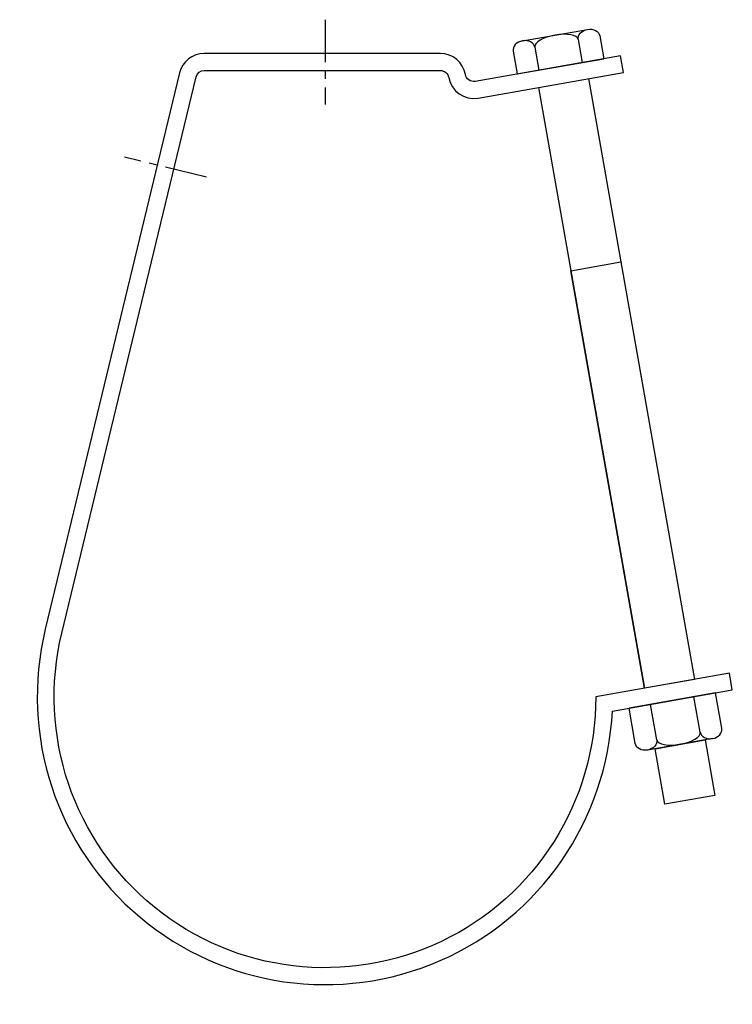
# Model space of a CAD drawing. Extents: x 10 to 201, y 6 to 268.
import ezdxf

# ---------------------------------------------------------------- set-up
doc = ezdxf.new("R2010")
doc.units = 0
doc.header["$MEASUREMENT"] = 0
doc.linetypes.add('AI9-LTYPE1', pattern=[18.07128, 11.29455, -2.25891, 2.25891, -2.25891])
doc.layers.get('0').update_dxf_attribs({"linetype": 'CONTINUOUS'})

# ---------------------------------------------------------------- blocks, each defined once
blk = doc.blocks.new('AI9-BLK2')
at = {"color": 7}
for p, q in [((10.71, 7.65), (-12.41, 3.58)), ((6.6, -2.82), (4.93, 6.63)), ((12.38, -1.8), (10.71, 7.65)), ((-10.74, -5.88), (-12.41, 3.58)), ((-4.96, -4.86), (-6.63, 4.59)), ((9.88, -4.54), (-7.46, -7.59))]:
    blk.add_line(p, q, dxfattribs=at)
for points in [[(6.6, -2.82), (6.82, -4.05), (8.29, -4.82), (9.88, -4.54), (11.48, -4.26), (12.6, -3.03), (12.38, -1.8)], [(-4.96, -4.86), (-4.74, -6.09), (-5.86, -7.31), (-7.46, -7.59), (-9.05, -7.88), (-10.52, -7.11), (-10.74, -5.88)], [(-4.96, -4.86), (-4.74, -6.09), (-1.98, -6.63), (1.21, -6.07), (4.41, -5.5), (6.82, -4.05), (6.6, -2.82)]]:
    blk.add_open_spline(points, degree=3, knots=[0, 0, 0, 0, 1, 1, 1, 2, 2, 2, 2], dxfattribs=at)
blk = doc.blocks.new('AI9-BLK1')
at = {"color": 7}
for p, q in [((-9.59, 2.87), (7.75, 5.93)), ((5.25, 3.19), (6.33, -2.93)), ((11.03, 4.21), (12.11, -1.91)), ((-12.09, 0.13), (-11.01, -5.98)), ((-6.31, 1.15), (-5.23, -4.96)), ((-11.01, -5.98), (12.11, -1.91))]:
    blk.add_line(p, q, dxfattribs=at)
for points in [[(5.25, 3.19), (5.03, 4.42), (6.15, 5.64), (7.75, 5.93), (9.34, 6.21), (10.81, 5.44), (11.03, 4.21)], [(-6.31, 1.15), (-6.53, 2.38), (-8, 3.15), (-9.59, 2.87), (-11.19, 2.59), (-12.31, 1.36), (-12.09, 0.13)], [(5.25, 3.19), (5.03, 4.42), (2.27, 4.96), (-0.92, 4.4), (-4.11, 3.83), (-6.53, 2.38), (-6.31, 1.15)]]:
    blk.add_open_spline(points, degree=3, knots=[0, 0, 0, 0, 1, 1, 1, 2, 2, 2, 2], dxfattribs=at)

msp = doc.modelspace()

# ---------------------------------------------------------------- linework, layer by layer
at = {"color": 253, "linetype": 'AI9-LTYPE1'}
for p, q in [((91.99, 268.46), (91.99, 245.87)), ((60.4, 226.44), (38.44, 231.74))]:
    msp.add_line(p, q, dxfattribs=at)
at = {"color": 7}
for p, q in [((122.78, 259.43), (89.49, 259.43)), ((162.32, 252.74), (190.6, 92.39)), ((148.97, 250.39), (177.25, 90.04)), ((157.6, 201.45), (170.95, 203.8))]:
    msp.add_line(p, q, dxfattribs=at)
for points in [[(190.6, 92.39), (177.25, 90.04), (157.6, 201.45), (170.95, 203.8)], [(196.06, 61.43), (182.71, 59.07), (180.09, 73.91), (193.44, 76.26)]]:
    msp.add_lwpolyline(points, close=True, dxfattribs=at)
msp.add_lwpolyline([(193.44, 76.26), (196.06, 61.43), (182.71, 59.07), (180.09, 73.91)], dxfattribs=at)
msp.add_open_spline([(21.72, 104.71), (15.18, 77.61), (24.81, 49.17), (46.45, 31.61), (68.1, 14.05), (97.92, 10.5), (123.08, 22.5), (148.25, 34.49), (164.28, 59.88), (164.28, 87.75), (164.28, 87.75), (199.93, 94.04), (199.93, 94.04), (199.93, 94.04), (200.72, 89.59), (200.72, 89.59), (200.72, 89.59), (168.7, 83.94), (168.7, 83.94), (167.25, 54.82), (149.44, 29.03), (122.72, 17.36), (95.99, 5.7), (64.97, 10.17), (42.63, 28.91), (20.29, 47.65), (10.49, 77.43), (17.33, 105.77), (17.33, 105.77), (53.17, 254.24), (53.17, 254.24), (53.9, 257.28), (56.62, 259.43), (59.75, 259.43), (59.75, 259.43), (122.78, 259.43), (122.78, 259.43), (126.07, 259.43), (128.89, 257.07), (129.46, 253.83), (129.46, 253.83), (129.46, 253.83), (129.46, 253.83), (129.56, 253.24), (129.9, 252.71), (130.39, 252.37), (130.88, 252.03), (131.48, 251.89), (132.07, 252), (132.07, 252), (170.87, 258.84), (170.87, 258.84), (170.87, 258.84), (171.66, 254.39), (171.66, 254.39), (171.66, 254.39), (132.86, 247.55), (132.86, 247.55), (129.17, 246.9), (125.66, 249.36), (125.01, 253.04), (125.01, 253.04), (125.01, 253.04), (125.01, 253.04), (124.82, 254.12), (123.88, 254.91), (122.78, 254.91), (122.78, 254.91), (59.75, 254.91), (59.75, 254.91), (58.71, 254.91), (57.8, 254.2), (57.56, 253.18), (57.56, 253.18), (21.72, 104.71), (21.72, 104.71)], degree=3, knots=[0, 0, 0, 0, 1, 1, 1, 2, 2, 2, 3, 3, 3, 4, 4, 4, 5, 5, 5, 6, 6, 6, 7, 7, 7, 8, 8, 8, 9, 9, 9, 10, 10, 10, 11, 11, 11, 12, 12, 12, 13, 13, 13, 14, 14, 14, 15, 15, 15, 16, 16, 16, 17, 17, 17, 18, 18, 18, 19, 19, 19, 20, 20, 20, 21, 21, 21, 22, 22, 22, 23, 23, 23, 24, 24, 24, 25, 25, 25, 25], dxfattribs=at)

# ---------------------------------------------------------------- block references
at = {"color": 7, "linetype": 'AI9-LTYPE1'}
msp.add_blockref('AI9-BLK1', (154.31, 259.96), dxfattribs=at)
at = {"color": 7}
msp.add_blockref('AI9-BLK2', (185.55, 81.15), dxfattribs=at)

doc.saveas('drawing.dxf')
